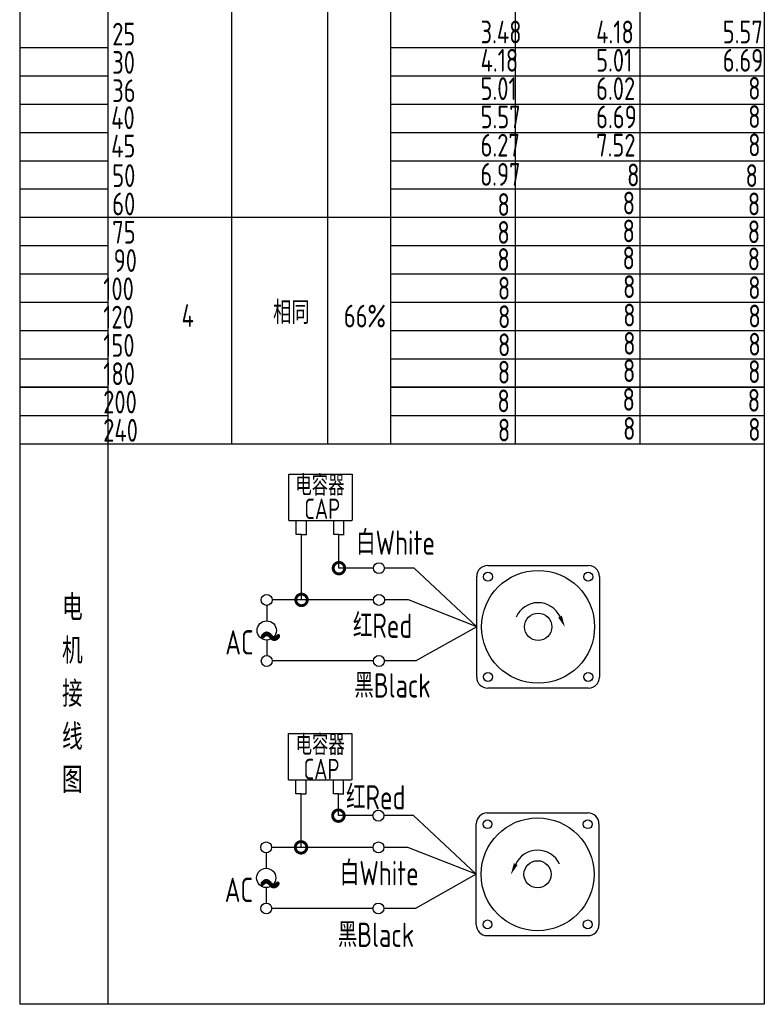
# Model space of a CAD drawing. Header units: inches. Extents: x -753 to 5070, y -3075 to 1581.
# Tile 64 of 178: x 3345 to 3568, y -3028 to -2732. Entities that reach past the tile are written whole.
import ezdxf

# ---------------------------------------------------------------- set-up
doc = ezdxf.new("R2010")
doc.units = ezdxf.units.IN
doc.header["$LTSCALE"] = 10
doc.header["$MEASUREMENT"] = 0
for name, color, linetype in [('1轮廓实线层', 7, 'Continuous'), ('2细线层', 4, 'Continuous'), ('6文字层', 3, 'Continuous'), ('7标注层', 4, 'Continuous')]:
    doc.layers.add(name, color=color, linetype=linetype)
doc.styles.add('PC_TEXTSTYLE', font='isocp.shx', dxfattribs={"width": 0.8, "bigfont": 'HZFS.SHX'})

# ---------------------------------------------------------------- blocks, each defined once
blk = doc.blocks.new('_DotSmall')
at = {"color": 0, "linetype": 'ByBlock', "const_width": 0.5}
blk.add_lwpolyline([(-0.0625, 0, 1), (0.0625, 0, 1)], format="xyb", close=True, dxfattribs=at)

msp = doc.modelspace()

# ---------------------------------------------------------------- linework, layer by layer
at = {"layer": '1轮廓实线层'}
for p, q in [((3568.381, -2453.58), (3568.381, -2844.399)), ((3344.949, -2609.232), (3344.949, -2883.262)), ((3344.949, -2844.399), (3344.949, -3027.58)), ((3568.381, -2844.399), (3568.381, -3027.58)), ((3568.381, -3027.58), (3344.949, -3027.58))]:
    msp.add_line(p, q, dxfattribs=at)
at = {"layer": '1轮廓实线层', "color": 4}
for p, q in [((3493.644, -2644.927), (3493.644, -2859.278)), ((3531.014, -2644.927), (3531.014, -2859.278))]:
    msp.add_line(p, q, dxfattribs=at)
at = {"layer": '2细线层'}
for p, q in [((3371.494, -2859.278), (3371.494, -2633.335)), ((3408.587, -2859.278), (3408.587, -2633.335)), ((3437.433, -2859.278), (3437.433, -2633.335)), ((3456.274, -2859.278), (3456.274, -2633.335)), ((3344.949, -2740.332), (3371.494, -2740.332)), ((3456.274, -2740.332), (3568.381, -2740.332)), ((3344.949, -2748.828), (3371.494, -2748.828)), ((3456.274, -2748.828), (3568.381, -2748.828)), ((3344.949, -2757.324), (3371.494, -2757.324)), ((3456.274, -2757.324), (3568.381, -2757.324)), ((3344.949, -2765.821), (3371.494, -2765.821)), ((3456.274, -2765.821), (3568.381, -2765.821)), ((3344.949, -2774.317), (3371.494, -2774.317)), ((3456.274, -2774.317), (3568.381, -2774.317)), ((3344.949, -2782.813), (3371.494, -2782.813)), ((3456.274, -2782.813), (3568.381, -2782.813)), ((3344.949, -2791.309), (3456.274, -2791.309)), ((3456.274, -2791.309), (3568.381, -2791.309)), ((3344.949, -2799.805), (3371.494, -2799.805)), ((3456.274, -2799.805), (3568.381, -2799.805)), ((3344.949, -2808.301), (3371.494, -2808.301)), ((3456.274, -2808.301), (3568.381, -2808.301)), ((3344.949, -2816.797), (3371.494, -2816.797)), ((3456.274, -2816.797), (3568.381, -2816.797)), ((3344.949, -2825.293), (3371.494, -2825.293)), ((3456.274, -2825.293), (3568.381, -2825.293)), ((3344.949, -2833.789), (3371.494, -2833.789)), ((3456.274, -2833.789), (3568.381, -2833.789)), ((3371.494, -2842.285), (3344.949, -2842.285)), ((3344.949, -2842.285), (3371.494, -2842.285)), ((3568.381, -2842.285), (3456.274, -2842.285)), ((3456.274, -2842.285), (3568.381, -2842.285)), ((3344.949, -2850.782), (3371.494, -2850.782)), ((3456.274, -2850.782), (3568.381, -2850.782)), ((3344.949, -2859.278), (3456.274, -2859.278)), ((3344.949, -2859.278), (3456.274, -2859.278)), ((3371.494, -3027.58), (3371.494, -2859.278)), ((3456.274, -2859.278), (3568.381, -2859.278)), ((3425.725, -2882.36), (3425.725, -2868.431)), ((3425.725, -2868.431), (3444.68, -2868.431)), ((3444.68, -2868.431), (3444.68, -2882.36)), ((3425.725, -2882.36), (3444.604, -2882.36)), ((3427.947, -2886.529), (3427.947, -2882.36)), ((3431.009, -2886.529), (3431.009, -2882.36)), ((3439.172, -2886.519), (3439.172, -2882.35)), ((3442.234, -2886.519), (3442.234, -2882.35)), ((3429.522, -2886.529), (3427.947, -2886.529)), ((3429.478, -2886.529), (3431.053, -2886.529)), ((3429.522, -2906.168), (3429.522, -2886.529)), ((3440.747, -2886.519), (3439.172, -2886.519)), ((3440.703, -2886.519), (3442.278, -2886.519)), ((3440.747, -2896.648), (3440.747, -2886.478)), ((3451.112, -2896.648), (3440.747, -2896.648)), ((3463.283, -2896.648), (3454.393, -2896.648)), ((3482.103, -2914.255), (3463.283, -2896.648)), ((3451.12, -2906.168), (3429.522, -2906.168)), ((3482.103, -2914.255), (3463.853, -2924.507)), ((3451.112, -2924.507), (3420.762, -2924.507)), ((3463.853, -2924.507), (3454.393, -2924.507)), ((3425.615, -2960.216), (3425.615, -2946.287)), ((3425.615, -2946.287), (3444.571, -2946.287)), ((3444.571, -2946.287), (3444.571, -2960.216)), ((3425.615, -2960.216), (3444.495, -2960.216)), ((3427.838, -2964.385), (3427.838, -2960.216)), ((3430.899, -2964.385), (3430.899, -2960.216)), ((3439.063, -2964.375), (3439.063, -2960.206)), ((3442.124, -2964.375), (3442.124, -2960.206)), ((3429.413, -2964.385), (3427.838, -2964.385)), ((3429.368, -2980.468), (3429.368, -2964.385)), ((3429.368, -2964.385), (3430.944, -2964.385)), ((3440.638, -2964.375), (3439.063, -2964.375)), ((3440.593, -2964.375), (3442.169, -2964.375)), ((3440.593, -2970.948), (3440.593, -2964.384)), ((3450.959, -2970.948), (3440.593, -2970.948)), ((3463.129, -2970.948), (3454.239, -2970.948)), ((3481.949, -2988.555), (3463.129, -2970.948)), ((3450.966, -2980.468), (3429.368, -2980.468)), ((3481.949, -2988.555), (3463.699, -2998.807)), ((3450.959, -2998.807), (3420.608, -2998.807)), ((3463.699, -2998.807), (3454.239, -2998.807)), ((3485.222, -3006.966), (3515.498, -3006.966))]:
    msp.add_line(p, q, dxfattribs=at)
at = {"layer": '2细线层', "color": 4}
for p, q in [((3485.376, -2895.844), (3515.652, -2895.844)), ((3482.103, -2929.392), (3482.103, -2899.117)), ((3518.925, -2899.117), (3518.925, -2929.392)), ((3515.652, -2932.665), (3485.376, -2932.665)), ((3486.717, -2932.665), (3485.376, -2932.665)), ((3485.222, -2970.144), (3515.498, -2970.144)), ((3481.949, -3003.693), (3481.949, -2973.417)), ((3518.771, -2973.417), (3518.771, -3003.693))]:
    msp.add_line(p, q, dxfattribs=at)
at = {"layer": '2细线层'}
for points in [[(3507.08, -2911.193, 0, 0, 0), (3507.08, -2911.193, 1.227, 0, 0), (3508.549, -2914.344, 0, 0, 0)], [(3493.794, -2985.493, 0, 0, 0), (3493.794, -2985.493, 1.227, 0, 0), (3492.325, -2988.644, 0, 0, 0)]]:
    msp.add_lwpolyline(points, format="xyseb", dxfattribs=at)
for centre in [(3452.753, -2896.648), (3419.05, -2906.168), (3452.76, -2906.168), (3419.077, -2924.507), (3452.753, -2924.507), (3452.599, -2970.948), (3418.897, -2980.468), (3452.606, -2980.468), (3418.924, -2998.807), (3452.599, -2998.807)]:
    msp.add_circle(centre, 1.64, dxfattribs=at)
at = {"layer": '2细线层', "color": 4}
for centre, radius in [((3500.514, -2914.255), 16.944), ((3485.47, -2899.211), 1.33), ((3515.558, -2899.211), 1.33), ((3500.514, -2914.255), 4.091), ((3485.47, -2929.298), 1.33), ((3515.558, -2929.298), 1.33), ((3500.36, -2988.555), 16.944), ((3485.317, -2973.511), 1.33), ((3515.404, -2973.511), 1.33), ((3500.36, -2988.555), 4.091), ((3485.317, -3003.599), 1.33), ((3515.404, -3003.599), 1.33)]:
    msp.add_circle(centre, radius, dxfattribs=at)
for centre, start, end in [((3485.376, -2899.117), 90, 180), ((3515.652, -2899.117), 0, 90), ((3485.376, -2929.392), 180, 270), ((3515.652, -2929.392), 270, 0), ((3485.222, -2973.417), 90, 180), ((3515.498, -2973.417), 0, 90), ((3485.222, -3003.693), 180, 270), ((3515.498, -3003.693), 270, 0)]:
    msp.add_arc(centre, 3.273, start, end, dxfattribs=at)
at = {"layer": '2细线层'}
for centre in [(3500.514, -2914.255), (3500.36, -2988.555)]:
    msp.add_arc(centre, 7.245, 25, 156.22351, dxfattribs=at)
at = {"layer": '7标注层'}
for p, q in [((3419.068, -2907.808), (3419.071, -2912.452)), ((3429.522, -2906.168), (3420.69, -2906.168)), ((3461.598, -2906.168), (3454.4, -2906.168)), ((3482.103, -2914.255), (3461.598, -2906.168)), ((3419.074, -2918.223), (3419.077, -2922.866)), ((3418.914, -2982.109), (3418.917, -2986.752)), ((3429.368, -2980.468), (3420.537, -2980.468)), ((3461.445, -2980.468), (3454.247, -2980.468)), ((3481.949, -2988.555), (3461.445, -2980.468)), ((3418.921, -2992.523), (3418.924, -2997.167))]:
    msp.add_line(p, q, dxfattribs=at)
for centre in [(3419.073, -2915.337), (3418.919, -2989.638)]:
    msp.add_circle(centre, 2.886, dxfattribs=at)

# ---------------------------------------------------------------- block references
at = {"layer": '2细线层'}
for p, xscale, yscale, zscale, rotation in [((3440.747, -2896.648), 6.91248740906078, 6.91248740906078, 6.91248740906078, 0.0552960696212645), ((3429.522, -2906.168), 6.91248740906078, 6.91248740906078, 6.91248740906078, 0.0552960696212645), ((3440.593, -2970.948), 6.912487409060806, 6.912487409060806, 6.912487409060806, 0.05529606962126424), ((3429.368, -2980.468), 6.912487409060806, 6.912487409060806, 6.912487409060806, 0.05529606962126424)]:
    msp.add_blockref('_DotSmall', p, dxfattribs=dict(at, xscale=xscale, yscale=yscale, zscale=zscale, rotation=rotation))

# ---------------------------------------------------------------- texts
at = {"layer": '6文字层', "style": 'PC_TEXTSTYLE'}
for s, insert, char_height, width, attachment_point in [('{\\C3;                   25}', (3313.37, -2732.91), 6.82948, 79.68493, 1), ('{\\C3;                3.48}', (3433.268, -2732.269), 6.82948, 79.68493, 1), ('{\\C3;                4.18}', (3467.947, -2732.269), 6.82948, 79.68493, 1), ('{\\C3;                5.57}', (3505.923, -2732.269), 6.82948, 79.68493, 1), ('{\\C3;                   30}', (3313.37, -2741.406), 6.82948, 79.68493, 1), ('{\\C3;                4.18}', (3433.268, -2740.765), 6.82948, 79.68493, 1), ('{\\C3;                5.01}', (3467.947, -2740.765), 6.82948, 79.68493, 1), ('{\\C3;                6.69}', (3505.923, -2740.765), 6.82948, 79.68493, 1), ('{\\C3;                   36}', (3313.37, -2749.902), 6.82948, 79.68493, 1), ('{\\C3;                5.01}', (3433.268, -2749.261), 6.82948, 79.68493, 1), ('{\\C3;                6.02}', (3467.947, -2749.261), 6.82948, 79.68493, 1), ('{\\C3;                8}', (3513.568, -2749.162), 6.82948, 79.68493, 1), ('{\\C3;                5.57}', (3433.268, -2757.757), 6.82948, 79.68493, 1), ('{\\C3;                6.69}', (3467.947, -2757.757), 6.82948, 79.68493, 1), ('{\\C3;                8}', (3513.568, -2757.658), 6.82948, 79.68493, 1), ('{\\C3;                   40}', (3313.057, -2758.019), 6.82948, 79.68493, 1), ('{\\C3;                   45}', (3313.057, -2766.515), 6.82948, 79.68493, 1), ('{\\C3;                6.27}', (3433.268, -2766.253), 6.82948, 79.68493, 1), ('{\\C3;                7.52}', (3467.947, -2766.253), 6.82948, 79.68493, 1), ('{\\C3;                8}', (3513.568, -2766.154), 6.82948, 79.68493, 1), ('{\\C3;                   50}', (3313.37, -2775.39), 6.82948, 79.68493, 1), ('{\\C3;                6.97}', (3433.19, -2775.011), 6.82948, 79.68493, 1), ('{\\C3;                  8}', (3470.975, -2775.183), 6.82948, 79.68493, 1), ('{\\C3;               8}', (3515.901, -2775.381), 6.82948, 79.68493, 1), ('{\\C3;                   60}', (3313.37, -2783.886), 6.82948, 79.68493, 1), ('{\\C3;                8}', (3438.341, -2784.071), 6.82948, 79.68493, 1), ('{\\C3;                8}', (3475.909, -2783.607), 6.82948, 79.68493, 1), ('{\\C3;                8}', (3513.465, -2783.884), 6.82948, 79.68493, 1), ('{\\C3;                   75}', (3313.37, -2792.382), 6.82948, 79.68493, 1), ('{\\C3;                8}', (3438.305, -2792.446), 6.82948, 79.68493, 1), ('{\\C3;                8}', (3475.873, -2791.982), 6.82948, 79.68493, 1), ('{\\C3;                8}', (3513.43, -2792.26), 6.82948, 79.68493, 1), ('{\\C3;                   90}', (3313.791, -2800.878), 6.82948, 79.68493, 1), ('{\\C3;                8}', (3438.298, -2800.581), 6.82948, 79.68493, 1), ('{\\C3;                8}', (3475.866, -2800.117), 6.82948, 79.68493, 1), ('{\\C3;                8}', (3513.423, -2800.394), 6.82948, 79.68493, 1), ('{\\C3;                  100}', (3313.791, -2809.374), 6.82948, 79.68493, 1), ('{\\C3;                8}', (3438.452, -2809.189), 6.82948, 79.68493, 1), ('{\\C3;                8}', (3476.02, -2808.725), 6.82948, 79.68493, 1), ('{\\C3;                8}', (3513.577, -2809.002), 6.82948, 79.68493, 1), ('{\\C3;     相同}', (3405.364, -2816.494), 6.82948, 79.68493, 1), ('{\\C3;                  120}', (3313.791, -2817.87), 6.82948, 79.68493, 1), ('{\\C3;     4}', (3377.907, -2817.407), 6.82948, 79.68493, 1), ('{\\C3;   66%}', (3432.845, -2817.553), 6.82948, 79.68493, 1), ('{\\C3;                8}', (3438.5, -2817.727), 6.82948, 79.68493, 1), ('{\\C3;                8}', (3476.068, -2817.263), 6.82948, 79.68493, 1), ('{\\C3;                8}', (3513.624, -2817.541), 6.82948, 79.68493, 1), ('{\\C3;                8}', (3476.06, -2825.726), 6.82948, 79.68493, 1), ('{\\C3;                  150}', (3313.791, -2826.367), 6.82948, 79.68493, 1), ('{\\C3;                8}', (3438.492, -2826.19), 6.82948, 79.68493, 1), ('{\\C3;                8}', (3513.617, -2826.003), 6.82948, 79.68493, 1), ('{\\C3;                8}', (3438.423, -2834.407), 6.82948, 79.68493, 1), ('{\\C3;                8}', (3475.991, -2833.944), 6.82948, 79.68493, 1), ('{\\C3;                8}', (3513.548, -2834.221), 6.82948, 79.68493, 1), ('{\\C3;                  180}', (3313.791, -2834.863), 6.82948, 79.68493, 1), ('{\\C3;                  200}', (3313.791, -2843.359), 6.82948, 79.68493, 1), ('{\\C3;                8}', (3438.31, -2843.021), 6.82948, 79.68493, 1), ('{\\C3;                8}', (3475.878, -2842.557), 6.82948, 79.68493, 1), ('{\\C3;                8}', (3513.434, -2842.834), 6.82948, 79.68493, 1), ('{\\C3;                  240}', (3313.791, -2851.855), 6.82948, 79.68493, 1), ('{\\C3;                8}', (3438.454, -2851.768), 6.82948, 79.68493, 1), ('{\\C3;                8}', (3476.022, -2851.305), 6.82948, 79.68493, 1), ('{\\C3;                8}', (3513.578, -2851.582), 6.82948, 79.68493, 1), ('\\pi0.80037;电容器', (3426.878, -2868.719), 6.13829, 33.00432, 1), ('\\pi4.169;CAP', (3426.191, -2875.762), 6.13829, 18.87916, 1), ('白White', (3445.899, -2885.344), 7.2923, 25.12708, 1), ('{\\C3;     电\\P     机\\P     接\\P     线\\P     图}', (3351.882, -2904.635), 7.76078, 152.88902, 2), ('\\pi0.16814;红Red', (3444.779, -2910.272), 7.29229, 18.6503, 1), ('\\pi0.14995;~', (3416.466, -2910.099), 14.74664, 5.01882, 1), ('\\pi2.7676;AC', (3403.866, -2915.284), 7.29229, 13.11912, 1), ('黑Black', (3445.378, -2928.206), 7.2923, 26.13843, 1), ('\\pi0.80037;电容器', (3426.951, -2946.608), 6.13829, 28.40454, 1), ('\\pi4.169;CAP', (3425.98, -2953.89), 6.13829, 18.87916, 1), ('\\pi0.16814;红Red', (3442.713, -2961.792), 7.29229, 18.6503, 1), ('白White', (3441.025, -2984.562), 7.2923, 28.24323, 1), ('\\pi0.14995;~', (3416.313, -2984.399), 14.74664, 5.01882, 1), ('\\pi2.7676;AC', (3403.712, -2989.585), 7.29229, 13.11912, 1), ('黑Black', (3440.398, -3003.064), 7.2923, 27.39052, 1)]:
    msp.add_mtext(s, dxfattribs=dict(at, insert=insert, char_height=char_height, width=width, attachment_point=attachment_point))

doc.saveas('drawing.dxf')
